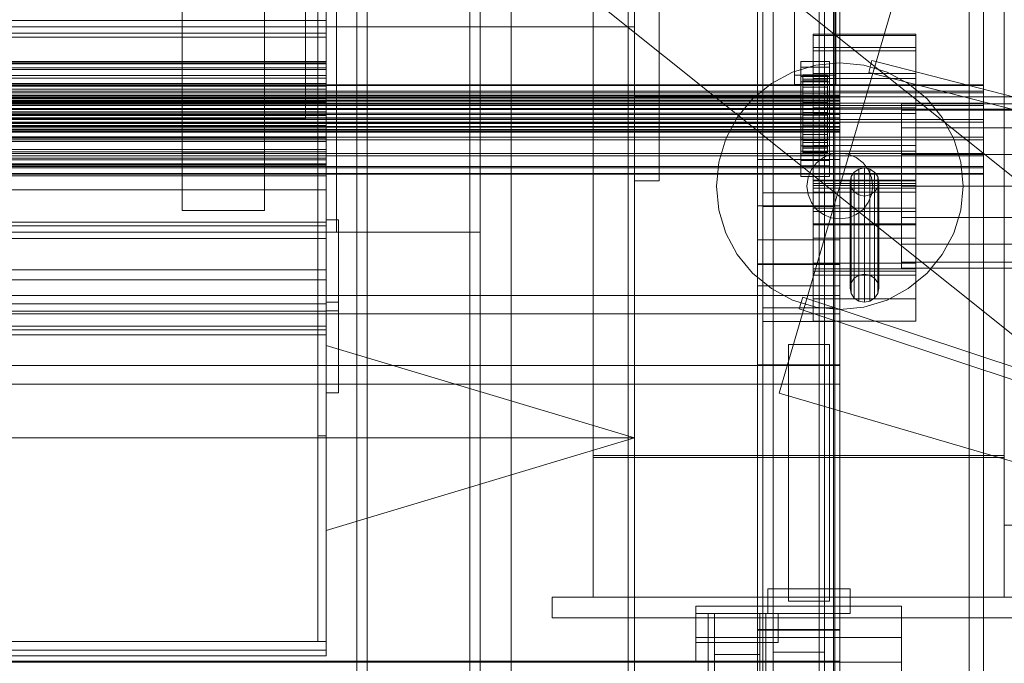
# Model space of a CAD drawing. Header units: millimetres. Extents: x -3490 to 61924, y -72580 to 6847.
# Tile 254 of 256: x 1101 to 1580, y -35410 to -35097. Entities that reach past the tile are written whole.
import ezdxf

# ---------------------------------------------------------------- set-up
doc = ezdxf.new("R2010")
doc.units = ezdxf.units.MM
for name, color, linetype, lineweight in [('COTAS_O', 1, 'Continuous', 0), ('COTAS_P', 1, 'Continuous', 0), ('frontal_C03', 7, 'Continuous', 0), ('frontal_C04', 7, 'Continuous', 0), ('frontal_secador', 7, 'Continuous', 0), ('frontal_tolva', 7, 'Continuous', 0)]:
    doc.layers.add(name, color=color, linetype=linetype, lineweight=lineweight)
doc.dimstyles.new('R19_100', dxfattribs={"dimtxt": 250, "dimasz": 150, "dimexe": 150, "dimexo": 80, "dimgap": 100, "dimtad": 1, "dimtih": 1, "dimtoh": 1, "dimdsep": 46, "dimcen": 0.09, "dimadec": 0, "dimazin": 0, "dimtfac": 1, "dimtdec": 4, "dimtofl": 0, "dimtmove": 0, "dimatfit": 3, "dimfxl": 1, "dimtolj": 1, "dimtzin": 0, "dimarcsym": 0})

# ---------------------------------------------------------------- blocks, each defined once
blk = doc.blocks.new('DIM_R29_52')
at = {"layer": 'COTAS_P'}
for p, q in [((-1750, -34600), (-1600, -34555)), ((2600, -34600), (2450, -34555)), ((-1750, -35500), (-1750, -34600)), ((-1750, -34600), (2600, -34600)), ((-1750, -34600), (-1600, -34645)), ((2600, -34600), (2450, -34645)), ((2600, -35500), (2600, -34600))]:
    blk.add_line(p, q, dxfattribs=at)
blk.add_text('4350 P', height=250, dxfattribs=at).set_placement((425, -34500))
blk = doc.blocks.new('DIM_R29_65')
at = {"layer": 'COTAS_O'}
for p, q in [((-1400, -35300), (-1250, -35255)), ((1400, -35300), (1250, -35255)), ((-1400, -36000), (-1400, -35300)), ((-1400, -35300), (1400, -35300)), ((-1400, -35300), (-1250, -35345)), ((1400, -35300), (1250, -35345)), ((1400, -36000), (1400, -35300))]:
    blk.add_line(p, q, dxfattribs=at)
blk.add_text('2800 O', height=250, dxfattribs=at).set_placement((0, -35200))

msp = doc.modelspace()

# ---------------------------------------------------------------- linework, layer by layer
at = {"layer": 'frontal_C03'}
for p, q in [((1490, -35975), (1490, -32996.942)), ((1497, -35975), (1497, -32996.942)), ((1563, -35975), (1563, -32996.942)), ((1570, -35975), (1570, -32996.942)), ((1490, -35975), (1490, -33266.434)), ((1497, -35975), (1497, -33266.434)), ((1563, -35975), (1563, -33266.434)), ((1570, -35975), (1570, -33266.434)), ((1490, -35975), (1490, -33805.417)), ((1497, -35975), (1497, -33805.417)), ((1563, -35975), (1563, -33805.417)), ((1570, -35975), (1570, -33805.417)), ((1490, -35975), (1490, -34411.773)), ((1497, -35975), (1497, -34411.773)), ((1563, -35975), (1563, -34411.773)), ((1570, -35975), (1570, -34411.773)), ((1460, -35164.617), (1460, -34895.125)), ((1500, -34895.125), (1500, -35164.617)), ((1467.5, -35404.303), (1467.5, -34900.942)), ((1492.5, -34900.942), (1492.5, -35404.303)), ((1462.5, -35236.714), (1462.5, -34911.246)), ((1497.5, -34911.246), (1497.5, -35236.714)), ((1462.5, -35243.452), (1462.5, -34917.983)), ((1497.5, -35243.452), (1497.5, -34917.983)), ((1467.5, -35431.648), (1467.5, -34928.287)), ((1492.5, -35431.648), (1492.5, -34928.287)), ((1460, -35203.595), (1460, -34934.104)), ((1500, -35203.595), (1500, -34934.104)), ((1460, -35215.722), (1460, -34946.23)), ((1500, -34946.23), (1500, -35215.722)), ((1460, -35264.444), (1460, -34994.953)), ((1500, -35264.444), (1500, -34994.953)), ((1490, -35975), (1490, -35018.129)), ((1497, -35975), (1497, -35018.129)), ((1563, -35975), (1563, -35018.129)), ((1570, -35975), (1570, -35018.129)), ((1478, -35123.512), (1478, -35062.706)), ((1498, -35062.706), (1498, -35123.512)), ((1478, -35067.197), (1478, -35128.003)), ((1498, -35128.003), (1498, -35067.197)), ((1250, -35096.975), (1250, -35076.838)), ((1250, -35081.828), (1250, -35103.087)), ((1250, -35096.975), (-1250, -35096.975)), ((1250, -35120.726), (1250, -35096.975)), ((1250, -35103.087), (-1250, -35103.087)), ((1250, -35103.087), (1250, -35127.542)), ((1487, -35110.151), (1487, -35103.648)), ((1487, -35103.648), (1487, -35104.201)), ((1537, -35103.648), (1487, -35103.648)), ((1487, -35104.201), (1487, -35111.726)), ((1537, -35104.201), (1487, -35104.201)), ((1537, -35104.201), (1537, -35103.648)), ((1537, -35103.648), (1537, -35110.151)), ((1537, -35111.726), (1537, -35104.201)), ((1487, -35122.722), (1487, -35110.151)), ((1537, -35110.151), (1487, -35110.151)), ((1537, -35110.151), (1537, -35122.722)), ((1487, -35111.726), (1487, -35125.078)), ((1537, -35111.726), (1487, -35111.726)), ((1537, -35125.078), (1537, -35111.726)), ((-1250, -35116.939), (1250, -35116.939)), ((-1250, -35117.572), (1250, -35117.572)), ((-1250, -35118.036), (1250, -35118.036)), ((-1250, -35119.892), (1250, -35119.892)), ((1250, -35118.036), (1250, -35116.939)), ((1250, -35116.939), (1250, -35117.572)), ((1250, -35117.572), (1250, -35119.892)), ((1250, -35120.788), (1250, -35118.036)), ((1250, -35119.892), (1250, -35123.74)), ((1481, -35119.614), (1481, -35116.919)), ((1481, -35116.919), (1495, -35116.919)), ((1481, -35157.846), (1481, -35116.919)), ((1495, -35119.614), (1481, -35119.614)), ((1481, -35119.614), (1481, -35160.541)), ((1495, -35116.919), (1495, -35119.614)), ((1495, -35116.919), (1495, -35157.846)), ((1495, -35160.541), (1495, -35119.614)), ((1250, -35120.726), (-1250, -35120.726)), ((-1250, -35120.788), (1250, -35120.788)), ((-1250, -35123.74), (1250, -35123.74)), ((-1250, -35125.008), (1250, -35125.008)), ((1250, -35146.472), (1250, -35120.726)), ((1250, -35125.008), (1250, -35120.788)), ((1250, -35123.74), (1250, -35128.855)), ((1250, -35130.407), (1250, -35125.008)), ((1498, -35123.512), (1478, -35123.512)), ((1478, -35123.512), (1478, -35128.003)), ((1481, -35126.8), (1481, -35124.106)), ((1481, -35124.106), (1495, -35124.106)), ((1481, -35165.033), (1481, -35124.106)), ((1482, -35133.329), (1482, -35123.335)), ((1482, -35123.335), (1482, -35124.156)), ((1482, -35123.335), (1494, -35123.335)), ((1482, -35123.809), (1482, -35123.335)), ((1482, -35133.553), (1482, -35123.809)), ((1482, -35123.809), (1494, -35123.809)), ((1482, -35125.544), (1482, -35123.809)), ((1482, -35133.718), (1482, -35124.156)), ((1482, -35124.156), (1482, -35126.214)), ((1482, -35124.156), (1494, -35124.156)), ((1487, -35139.445), (1487, -35122.722)), ((1537, -35122.722), (1487, -35122.722)), ((1487, -35125.078), (1487, -35142.225)), ((1537, -35125.078), (1487, -35125.078)), ((1494, -35124.156), (1494, -35123.335)), ((1494, -35123.335), (1494, -35133.329)), ((1494, -35123.335), (1494, -35123.809)), ((1494, -35123.809), (1494, -35133.553)), ((1494, -35123.809), (1494, -35125.544)), ((1494, -35126.214), (1494, -35124.156)), ((1494, -35124.156), (1494, -35133.718)), ((1495, -35124.106), (1495, -35126.8)), ((1495, -35124.106), (1495, -35165.033)), ((1498, -35128.003), (1498, -35123.512)), ((1537, -35122.722), (1537, -35139.445)), ((1537, -35142.225), (1537, -35125.078)), ((1570, -35128.303), (-1570, -35128.303)), ((1570, -35128.562), (-1570, -35128.562)), ((-1250, -35127.542), (1250, -35127.542)), ((-1250, -35128.855), (1250, -35128.855)), ((1250, -35127.542), (1250, -35153.528)), ((1250, -35128.855), (1250, -35134.888)), ((1478, -35128.003), (1498, -35128.003)), ((1495, -35126.8), (1481, -35126.8)), ((1481, -35126.8), (1481, -35167.728)), ((1482, -35134.375), (1482, -35125.544)), ((1482, -35125.544), (1494, -35125.544)), ((1482, -35128.423), (1482, -35125.544)), ((1482, -35134.693), (1482, -35126.214)), ((1482, -35126.214), (1482, -35129.371)), ((1482, -35126.214), (1494, -35126.214)), ((1482, -35135.739), (1482, -35128.423)), ((1482, -35128.423), (1494, -35128.423)), ((1482, -35132.249), (1482, -35128.423)), ((1482, -35136.188), (1482, -35129.371)), ((1482, -35129.371), (1482, -35133.41)), ((1482, -35129.371), (1494, -35129.371)), ((1494, -35125.544), (1494, -35134.375)), ((1494, -35125.544), (1494, -35128.423)), ((1494, -35129.371), (1494, -35126.214)), ((1494, -35126.214), (1494, -35134.693)), ((1494, -35128.423), (1494, -35135.739)), ((1494, -35128.423), (1494, -35132.249)), ((1494, -35133.41), (1494, -35129.371)), ((1494, -35129.371), (1494, -35136.188)), ((1495, -35167.728), (1495, -35126.8)), ((1570, -35128.562), (1570, -35128.303)), ((1570, -35128.303), (1570, -35131.347)), ((1570, -35132.085), (1570, -35128.562)), ((1570, -35131.347), (-1570, -35131.347)), ((1570, -35132.085), (-1570, -35132.085)), ((-1500, -35133.329), (1500, -35133.329)), ((-1500, -35133.553), (1500, -35133.553)), ((-1500, -35133.718), (1500, -35133.718)), ((-1500, -35134.375), (1500, -35134.375)), ((-1500, -35134.693), (1500, -35134.693)), ((-1250, -35130.407), (1250, -35130.407)), ((-1250, -35134.888), (1250, -35134.888)), ((1250, -35136.619), (1250, -35130.407)), ((1250, -35134.888), (1250, -35141.427)), ((1482, -35137.551), (1482, -35132.249)), ((1482, -35132.249), (1494, -35132.249)), ((1482, -35136.761), (1482, -35132.249)), ((1482, -35133.718), (1482, -35133.329)), ((1494, -35133.329), (1482, -35133.329)), ((1482, -35133.329), (1482, -35133.553)), ((1482, -35138.101), (1482, -35133.41)), ((1482, -35133.41), (1482, -35138.056)), ((1482, -35133.41), (1494, -35133.41)), ((1494, -35133.553), (1482, -35133.553)), ((1482, -35133.553), (1482, -35134.375)), ((1482, -35134.693), (1482, -35133.718)), ((1494, -35133.718), (1482, -35133.718)), ((1494, -35134.375), (1482, -35134.375)), ((1482, -35134.375), (1482, -35135.739)), ((1482, -35136.188), (1482, -35134.693)), ((1494, -35134.693), (1482, -35134.693)), ((1494, -35132.249), (1494, -35137.551)), ((1494, -35132.249), (1494, -35136.761)), ((1494, -35133.329), (1494, -35133.718)), ((1494, -35133.553), (1494, -35133.329)), ((1494, -35138.056), (1494, -35133.41)), ((1494, -35133.41), (1494, -35138.101)), ((1494, -35134.375), (1494, -35133.553)), ((1494, -35133.718), (1494, -35134.693)), ((1494, -35135.739), (1494, -35134.375)), ((1494, -35134.693), (1494, -35136.188)), ((1500, -35133.718), (1500, -35133.329)), ((1500, -35133.329), (1500, -35133.553)), ((1500, -35133.553), (1500, -35134.375)), ((1500, -35134.693), (1500, -35133.718)), ((1500, -35134.375), (1500, -35135.739)), ((1500, -35136.188), (1500, -35134.693)), ((1570, -35131.347), (1570, -35137.231)), ((1570, -35138.335), (1570, -35132.085)), ((1570, -35137.231), (-1570, -35137.231)), ((1570, -35138.335), (-1570, -35138.335)), ((-1500, -35135.739), (1500, -35135.739)), ((-1500, -35136.188), (1500, -35136.188)), ((-1500, -35137.551), (1500, -35137.551)), ((-1500, -35138.101), (1500, -35138.101)), ((-1500, -35139.689), (1500, -35139.689)), ((1250, -35136.619), (-1250, -35136.619)), ((1250, -35143.22), (1250, -35136.619)), ((1494, -35135.739), (1482, -35135.739)), ((1482, -35135.739), (1482, -35137.551)), ((1482, -35138.101), (1482, -35136.188)), ((1494, -35136.188), (1482, -35136.188)), ((1482, -35139.689), (1482, -35136.761)), ((1482, -35136.761), (1494, -35136.761)), ((1482, -35141.653), (1482, -35136.761)), ((1494, -35137.551), (1482, -35137.551)), ((1482, -35137.551), (1482, -35139.689)), ((1482, -35138.056), (1482, -35140.302)), ((1494, -35138.056), (1482, -35138.056)), ((1482, -35138.056), (1482, -35142.994)), ((1482, -35140.302), (1482, -35138.101)), ((1494, -35138.101), (1482, -35138.101)), ((1494, -35139.689), (1482, -35139.689)), ((1482, -35139.689), (1482, -35142.006)), ((1487, -35157.775), (1487, -35139.445)), ((1487, -35139.445), (1537, -35139.445)), ((1494, -35137.551), (1494, -35135.739)), ((1494, -35136.188), (1494, -35138.101)), ((1494, -35136.761), (1494, -35139.689)), ((1494, -35136.761), (1494, -35141.653)), ((1494, -35139.689), (1494, -35137.551)), ((1494, -35140.302), (1494, -35138.056)), ((1494, -35142.994), (1494, -35138.056)), ((1494, -35138.101), (1494, -35140.302)), ((1494, -35142.006), (1494, -35139.689)), ((1500, -35135.739), (1500, -35137.551)), ((1500, -35138.101), (1500, -35136.188)), ((1500, -35137.551), (1500, -35139.689)), ((1500, -35140.302), (1500, -35138.101)), ((1500, -35139.689), (1500, -35142.006)), ((1537, -35139.445), (1537, -35157.775)), ((1570, -35137.231), (1570, -35145.059)), ((1570, -35146.361), (1570, -35138.335)), ((1500, -35140.302), (-1500, -35140.302)), ((-1500, -35142.006), (1500, -35142.006)), ((-1500, -35142.641), (1500, -35142.641)), ((-1500, -35144.345), (1500, -35144.345)), ((-1250, -35141.427), (1250, -35141.427)), ((-1250, -35143.22), (1250, -35143.22)), ((1250, -35141.427), (1250, -35148.028)), ((1250, -35149.759), (1250, -35143.22)), ((1482, -35140.302), (1494, -35140.302)), ((1482, -35142.641), (1482, -35140.302)), ((1482, -35142.006), (1482, -35141.653)), ((1482, -35141.653), (1494, -35141.653)), ((1482, -35146.59), (1482, -35141.653)), ((1494, -35142.006), (1482, -35142.006)), ((1482, -35142.006), (1482, -35144.345)), ((1482, -35144.958), (1482, -35142.641)), ((1482, -35142.641), (1482, -35142.994)), ((1494, -35142.641), (1482, -35142.641)), ((1482, -35142.994), (1482, -35147.885)), ((1482, -35142.994), (1494, -35142.994)), ((1482, -35144.345), (1482, -35146.59)), ((1494, -35144.345), (1482, -35144.345)), ((1482, -35144.345), (1482, -35146.546)), ((1487, -35142.225), (1487, -35160.555)), ((1537, -35142.225), (1487, -35142.225)), ((1494, -35140.302), (1494, -35142.641)), ((1494, -35141.653), (1494, -35142.006)), ((1494, -35141.653), (1494, -35146.59)), ((1494, -35144.345), (1494, -35142.006)), ((1494, -35142.994), (1494, -35142.641)), ((1494, -35142.641), (1494, -35144.958)), ((1494, -35147.885), (1494, -35142.994)), ((1494, -35146.59), (1494, -35144.345)), ((1494, -35146.546), (1494, -35144.345)), ((1500, -35142.641), (1500, -35140.302)), ((1500, -35142.006), (1500, -35144.345)), ((1500, -35144.958), (1500, -35142.641)), ((1500, -35144.345), (1500, -35146.546)), ((1537, -35160.555), (1537, -35142.225)), ((-1570, -35145.059), (1570, -35145.059)), ((1570, -35146.361), (-1570, -35146.361)), ((-1500, -35144.958), (1500, -35144.958)), ((-1500, -35146.546), (1500, -35146.546)), ((-1500, -35147.096), (1500, -35147.096)), ((-1500, -35148.459), (1500, -35148.459)), ((-1500, -35148.908), (1500, -35148.908)), ((1250, -35146.472), (-1250, -35146.472)), ((-1250, -35148.028), (1250, -35148.028)), ((1250, -35172.458), (1250, -35146.472)), ((1250, -35148.028), (1250, -35154.239)), ((1482, -35147.096), (1482, -35144.958)), ((1482, -35144.958), (1482, -35147.885)), ((1494, -35144.958), (1482, -35144.958)), ((1482, -35146.546), (1482, -35151.237)), ((1494, -35146.546), (1482, -35146.546)), ((1482, -35146.546), (1482, -35148.459)), ((1482, -35146.59), (1494, -35146.59)), ((1482, -35151.237), (1482, -35146.59)), ((1482, -35148.908), (1482, -35147.096)), ((1482, -35147.096), (1482, -35152.398)), ((1494, -35147.096), (1482, -35147.096)), ((1482, -35147.885), (1482, -35152.398)), ((1482, -35147.885), (1494, -35147.885)), ((1482, -35148.459), (1482, -35155.276)), ((1494, -35148.459), (1482, -35148.459)), ((1482, -35148.459), (1482, -35149.954)), ((1482, -35150.272), (1482, -35148.908)), ((1482, -35148.908), (1482, -35156.224)), ((1494, -35148.908), (1482, -35148.908)), ((1494, -35147.885), (1494, -35144.958)), ((1494, -35144.958), (1494, -35147.096)), ((1494, -35151.237), (1494, -35146.546)), ((1494, -35148.459), (1494, -35146.546)), ((1494, -35146.59), (1494, -35151.237)), ((1494, -35152.398), (1494, -35147.096)), ((1494, -35147.096), (1494, -35148.908)), ((1494, -35152.398), (1494, -35147.885)), ((1494, -35155.276), (1494, -35148.459)), ((1494, -35149.954), (1494, -35148.459)), ((1494, -35156.224), (1494, -35148.908)), ((1494, -35148.908), (1494, -35150.272)), ((1500, -35147.096), (1500, -35144.958)), ((1500, -35146.546), (1500, -35148.459)), ((1500, -35148.908), (1500, -35147.096)), ((1500, -35148.459), (1500, -35149.954)), ((1500, -35150.272), (1500, -35148.908)), ((1570, -35145.059), (1570, -35153.639)), ((1570, -35154.941), (1570, -35146.361)), ((1570, -35153.639), (-1570, -35153.639)), ((-1500, -35149.954), (1500, -35149.954)), ((-1500, -35150.272), (1500, -35150.272)), ((-1500, -35150.929), (1500, -35150.929)), ((-1500, -35151.093), (1500, -35151.093)), ((-1500, -35151.318), (1500, -35151.318)), ((-1250, -35149.759), (1250, -35149.759)), ((1250, -35153.528), (-1250, -35153.528)), ((1250, -35155.792), (1250, -35149.759)), ((1250, -35153.528), (1250, -35179.274)), ((1482, -35149.954), (1482, -35158.432)), ((1494, -35149.954), (1482, -35149.954)), ((1482, -35149.954), (1482, -35150.929)), ((1482, -35151.093), (1482, -35150.272)), ((1482, -35150.272), (1482, -35159.103)), ((1494, -35150.272), (1482, -35150.272)), ((1482, -35150.929), (1482, -35160.491)), ((1494, -35150.929), (1482, -35150.929)), ((1482, -35150.929), (1482, -35151.318)), ((1482, -35151.318), (1482, -35151.093)), ((1482, -35151.093), (1482, -35160.838)), ((1494, -35151.093), (1482, -35151.093)), ((1482, -35151.237), (1494, -35151.237)), ((1482, -35155.276), (1482, -35151.237)), ((1482, -35151.318), (1482, -35161.312)), ((1494, -35151.318), (1482, -35151.318)), ((1482, -35152.398), (1482, -35156.224)), ((1482, -35152.398), (1494, -35152.398)), ((1494, -35158.432), (1494, -35149.954)), ((1494, -35150.929), (1494, -35149.954)), ((1494, -35159.103), (1494, -35150.272)), ((1494, -35150.272), (1494, -35151.093)), ((1494, -35160.491), (1494, -35150.929)), ((1494, -35151.318), (1494, -35150.929)), ((1494, -35160.838), (1494, -35151.093)), ((1494, -35151.093), (1494, -35151.318)), ((1494, -35151.237), (1494, -35155.276)), ((1494, -35161.312), (1494, -35151.318)), ((1494, -35156.224), (1494, -35152.398)), ((1500, -35149.954), (1500, -35150.929)), ((1500, -35151.093), (1500, -35150.272)), ((1500, -35150.929), (1500, -35151.318)), ((1500, -35151.318), (1500, -35151.093)), ((1570, -35153.639), (1570, -35161.665)), ((1570, -35154.941), (-1570, -35154.941)), ((-1250, -35154.239), (1250, -35154.239)), ((-1250, -35155.792), (1250, -35155.792)), ((1250, -35154.239), (1250, -35159.639)), ((1250, -35160.906), (1250, -35155.792)), ((1481, -35165.029), (1481, -35154.698)), ((1481, -35154.698), (1495, -35154.698)), ((1481, -35162.494), (1481, -35154.698)), ((1495, -35157.846), (1481, -35157.846)), ((1481, -35157.846), (1481, -35160.541)), ((1482, -35155.276), (1494, -35155.276)), ((1482, -35158.432), (1482, -35155.276)), ((1482, -35156.224), (1482, -35159.103)), ((1482, -35156.224), (1494, -35156.224)), ((1482, -35158.432), (1494, -35158.432)), ((1482, -35160.491), (1482, -35158.432)), ((1487, -35174.922), (1487, -35157.775)), ((1537, -35157.775), (1487, -35157.775)), ((1494, -35155.276), (1494, -35158.432)), ((1494, -35159.103), (1494, -35156.224)), ((1494, -35158.432), (1494, -35160.491)), ((1495, -35154.698), (1495, -35165.029)), ((1495, -35154.698), (1495, -35162.494)), ((1495, -35160.541), (1495, -35157.846)), ((1537, -35157.775), (1537, -35174.922)), ((1570, -35162.769), (1570, -35154.941)), ((1570, -35161.665), (-1570, -35161.665)), ((1570, -35162.769), (-1570, -35162.769)), ((-1250, -35159.639), (1250, -35159.639)), ((-1250, -35160.906), (1250, -35160.906)), ((1250, -35159.639), (1250, -35163.859)), ((1250, -35164.755), (1250, -35160.906)), ((1481, -35160.541), (1495, -35160.541)), ((1495, -35162.494), (1481, -35162.494)), ((1481, -35162.494), (1481, -35172.824)), ((1482, -35159.103), (1482, -35160.838)), ((1482, -35159.103), (1494, -35159.103)), ((1482, -35160.491), (1494, -35160.491)), ((1482, -35161.312), (1482, -35160.491)), ((1482, -35160.838), (1482, -35161.312)), ((1482, -35160.838), (1494, -35160.838)), ((1482, -35161.312), (1494, -35161.312)), ((1487, -35160.555), (1487, -35177.278)), ((1537, -35160.555), (1487, -35160.555)), ((1487, -35217.792), (1487, -35161.648)), ((1487, -35161.648), (1537, -35161.648)), ((1487, -35176.265), (1487, -35161.648)), ((1494, -35160.838), (1494, -35159.103)), ((1494, -35160.491), (1494, -35161.312)), ((1494, -35161.312), (1494, -35160.838)), ((1495, -35172.824), (1495, -35162.494)), ((1537, -35177.278), (1537, -35160.555)), ((1537, -35161.648), (1537, -35217.792)), ((1537, -35161.648), (1537, -35176.265)), ((1570, -35161.665), (1570, -35167.915)), ((1570, -35168.653), (1570, -35162.769)), ((1570, -35167.915), (-1570, -35167.915)), ((-1250, -35163.859), (1250, -35163.859)), ((-1250, -35164.755), (1250, -35164.755)), ((-1250, -35166.611), (1250, -35166.611)), ((-1250, -35167.075), (1250, -35167.075)), ((-1250, -35167.708), (1250, -35167.708)), ((1250, -35163.859), (1250, -35166.611)), ((1250, -35167.075), (1250, -35164.755)), ((1250, -35166.611), (1250, -35167.708)), ((1250, -35167.708), (1250, -35167.075)), ((1460, -35203.595), (1460, -35164.617)), ((1460, -35164.617), (1500, -35164.617)), ((1460, -35187.074), (1460, -35164.617)), ((1481, -35165.029), (1481, -35172.824)), ((1495, -35165.033), (1481, -35165.033)), ((1481, -35165.033), (1481, -35167.728)), ((1481, -35167.728), (1495, -35167.728)), ((1495, -35172.824), (1495, -35165.029)), ((1495, -35167.728), (1495, -35165.033)), ((1500, -35164.617), (1500, -35203.595)), ((1500, -35164.617), (1500, -35187.074)), ((1570, -35167.915), (1570, -35171.438)), ((1570, -35168.653), (-1570, -35168.653)), ((1570, -35171.438), (-1570, -35171.438)), ((1570, -35171.697), (-1570, -35171.697)), ((1250, -35172.458), (-1250, -35172.458)), ((1250, -35196.913), (1250, -35172.458)), ((1481, -35172.824), (1495, -35172.824)), ((1505.533, -35172.893), (1505, -35175.504)), ((1507.05, -35170.68), (1505.533, -35172.893)), ((1505.533, -35224.546), (1505.533, -35172.893)), ((1509.321, -35169.202), (1507.05, -35170.68)), ((1507.05, -35222.333), (1507.05, -35170.68)), ((1512, -35168.682), (1509.321, -35169.202)), ((1509.321, -35220.854), (1509.321, -35169.202)), ((1514.679, -35169.202), (1512, -35168.682)), ((1512, -35220.335), (1512, -35168.682)), ((1516.95, -35170.68), (1514.679, -35169.202)), ((1514.679, -35220.854), (1514.679, -35169.202)), ((1518.467, -35172.893), (1516.95, -35170.68)), ((1516.95, -35222.333), (1516.95, -35170.68)), ((1519, -35175.504), (1518.467, -35172.893)), ((1518.467, -35224.546), (1518.467, -35172.893)), ((1570, -35171.697), (1570, -35168.653)), ((1570, -35171.438), (1570, -35171.697)), ((1487, -35215.037), (1487, -35174.613)), ((1487, -35174.613), (1537, -35174.613)), ((1487, -35180.46), (1487, -35174.613)), ((1487, -35188.274), (1487, -35174.922)), ((1537, -35174.922), (1487, -35174.922)), ((1537, -35176.265), (1487, -35176.265)), ((1487, -35176.265), (1487, -35232.409)), ((1487, -35177.278), (1487, -35189.849)), ((1537, -35177.278), (1487, -35177.278)), ((1505, -35175.504), (1505.533, -35178.114)), ((1505, -35227.156), (1505, -35175.504)), ((1518.467, -35178.114), (1519, -35175.504)), ((1519, -35175.504), (1519, -35227.156)), ((1537, -35174.613), (1537, -35215.037)), ((1537, -35174.613), (1537, -35180.46)), ((1537, -35174.922), (1537, -35188.274)), ((1537, -35232.409), (1537, -35176.265)), ((1537, -35189.849), (1537, -35177.278)), ((1250, -35179.274), (-1250, -35179.274)), ((1250, -35179.274), (1250, -35203.025)), ((1462.5, -35187.475), (1462.5, -35180.737)), ((1462.5, -35180.737), (1497.5, -35180.737)), ((1462.5, -35414.607), (1462.5, -35180.737)), ((1487, -35218.935), (1487, -35178.511)), ((1487, -35178.511), (1537, -35178.511)), ((1487, -35202.872), (1487, -35178.511)), ((1537, -35180.46), (1487, -35180.46)), ((1487, -35180.46), (1487, -35220.884)), ((1497.5, -35180.737), (1497.5, -35187.475)), ((1497.5, -35180.737), (1497.5, -35414.607)), ((1505.533, -35178.114), (1507.05, -35180.327)), ((1505.533, -35229.767), (1505.533, -35178.114)), ((1507.05, -35180.327), (1509.321, -35181.806)), ((1507.05, -35231.98), (1507.05, -35180.327)), ((1509.321, -35181.806), (1512, -35182.325)), ((1509.321, -35233.458), (1509.321, -35181.806)), ((1512, -35182.325), (1514.679, -35181.806)), ((1512, -35233.977), (1512, -35182.325)), ((1514.679, -35181.806), (1516.95, -35180.327)), ((1514.679, -35233.458), (1514.679, -35181.806)), ((1516.95, -35180.327), (1518.467, -35178.114)), ((1516.95, -35231.98), (1516.95, -35180.327)), ((1518.467, -35229.767), (1518.467, -35178.114)), ((1537, -35178.511), (1537, -35218.935)), ((1537, -35178.511), (1537, -35202.872)), ((1537, -35220.884), (1537, -35180.46)), ((1460, -35226.053), (1460, -35187.074)), ((1460, -35187.074), (1500, -35187.074)), ((1497.5, -35187.475), (1462.5, -35187.475)), ((1462.5, -35421.344), (1462.5, -35187.475)), ((1497.5, -35421.344), (1497.5, -35187.475)), ((1500, -35187.074), (1500, -35226.053)), ((1487, -35195.799), (1487, -35188.274)), ((1537, -35188.274), (1487, -35188.274)), ((1487, -35189.849), (1487, -35196.352)), ((1537, -35189.849), (1487, -35189.849)), ((1537, -35188.274), (1537, -35195.799)), ((1537, -35196.352), (1537, -35189.849)), ((1250, -35196.913), (-1250, -35196.913)), ((1250, -35218.172), (1250, -35196.913)), ((1487, -35196.352), (1487, -35195.799)), ((1537, -35195.799), (1487, -35195.799)), ((1537, -35196.352), (1487, -35196.352)), ((1537, -35195.799), (1537, -35196.352)), ((1250, -35203.025), (-1250, -35203.025)), ((1250, -35203.025), (1250, -35223.162)), ((1500, -35203.595), (1460, -35203.595)), ((1460, -35226.053), (1460, -35203.595)), ((1537, -35202.872), (1487, -35202.872)), ((1487, -35202.872), (1487, -35243.296)), ((1500, -35226.053), (1500, -35203.595)), ((1537, -35243.296), (1537, -35202.872)), ((1500, -35215.357), (1460, -35215.357)), ((1460, -35215.357), (1460, -35264.808)), ((1460, -35393.25), (1460, -35215.357)), ((1460, -35264.444), (1460, -35215.722)), ((1460, -35215.722), (1500, -35215.722)), ((1537, -35215.037), (1487, -35215.037)), ((1487, -35215.037), (1487, -35220.884)), ((1500, -35264.808), (1500, -35215.357)), ((1500, -35215.357), (1500, -35393.25)), ((1500, -35215.722), (1500, -35264.444)), ((1537, -35220.884), (1537, -35215.037)), ((1250, -35218.172), (-1250, -35218.172)), ((1250, -35234.784), (1250, -35218.172)), ((1537, -35217.792), (1487, -35217.792)), ((1487, -35217.792), (1487, -35232.409)), ((1537, -35218.935), (1487, -35218.935)), ((1487, -35218.935), (1487, -35243.296)), ((1487, -35220.884), (1537, -35220.884)), ((1507.05, -35222.333), (1509.321, -35220.854)), ((1509.321, -35220.854), (1512, -35220.335)), ((1512, -35220.335), (1514.679, -35220.854)), ((1514.679, -35220.854), (1516.95, -35222.333)), ((1537, -35232.409), (1537, -35217.792)), ((1537, -35243.296), (1537, -35218.935)), ((1250, -35223.162), (-1250, -35223.162)), ((1250, -35223.162), (1250, -35238.313)), ((1505, -35227.156), (1505.533, -35224.546)), ((1505.533, -35224.546), (1507.05, -35222.333)), ((1516.95, -35222.333), (1518.467, -35224.546)), ((1518.467, -35224.546), (1519, -35227.156)), ((-1500, -35230.719), (1500, -35230.719)), ((1500, -35226.053), (1460, -35226.053)), ((1500, -35230.719), (1500, -35239.702)), ((1500, -35230.719), (1500, -35264.825)), ((1505.533, -35229.767), (1505, -35227.156)), ((1507.05, -35231.98), (1505.533, -35229.767)), ((1518.467, -35229.767), (1516.95, -35231.98)), ((1519, -35227.156), (1518.467, -35229.767)), ((1250, -35234.784), (-1250, -35234.784)), ((1250, -35245.619), (1250, -35234.784)), ((1487, -35232.409), (1537, -35232.409)), ((1509.321, -35233.458), (1507.05, -35231.98)), ((1512, -35233.977), (1509.321, -35233.458)), ((1514.679, -35233.458), (1512, -35233.977)), ((1516.95, -35231.98), (1514.679, -35233.458)), ((1500, -35239.702), (-1500, -35239.702)), ((1250, -35238.313), (-1250, -35238.313)), ((1250, -35238.313), (1250, -35247.446)), ((1497.5, -35236.714), (1462.5, -35236.714)), ((1462.5, -35236.714), (1462.5, -35243.452)), ((1497.5, -35243.452), (1497.5, -35236.714)), ((1500, -35273.808), (1500, -35239.702)), ((1462.5, -35243.452), (1497.5, -35243.452)), ((1487, -35243.296), (1537, -35243.296)), ((1250, -35245.619), (-1250, -35245.619)), ((1250, -35247.446), (-1250, -35247.446)), ((1250, -35249.938), (1250, -35245.619)), ((1250, -35247.446), (1250, -35249.938)), ((1250, -35249.938), (-1250, -35249.938)), ((1500, -35264.825), (-1500, -35264.825)), ((1500, -35264.444), (1460, -35264.444)), ((1460, -35264.808), (1500, -35264.808)), ((1460, -35442.701), (1460, -35264.808)), ((1500, -35442.701), (1500, -35264.808)), ((1500, -35273.808), (1500, -35264.825)), ((-1500, -35273.808), (1500, -35273.808)), ((1430, -35397.158), (1430, -35381.945)), ((1430, -35381.945), (1530, -35381.945)), ((1430, -35409.158), (1430, -35381.945)), ((1530, -35381.945), (1530, -35397.158)), ((1530, -35381.945), (1530, -35409.158)), ((1460, -35442.701), (1460, -35393.25)), ((1460, -35393.25), (1500, -35393.25)), ((1500, -35393.614), (1460, -35393.614)), ((1460, -35393.614), (1460, -35442.337)), ((1460, -35416.072), (1460, -35393.614)), ((1500, -35393.25), (1500, -35442.701)), ((1500, -35442.337), (1500, -35393.614)), ((1500, -35393.614), (1500, -35416.072)), ((1530, -35397.158), (1430, -35397.158)), ((1430, -35397.158), (1430, -35409.158)), ((1530, -35409.158), (1530, -35397.158)), ((1467.5, -35431.648), (1467.5, -35404.303)), ((1467.5, -35404.303), (1492.5, -35404.303)), ((1492.5, -35404.303), (1492.5, -35431.648)), ((1530, -35409.158), (-1530, -35409.158)), ((-1500, -35408.612), (1500, -35408.612)), ((1430, -35409.158), (1530, -35409.158)), ((1500, -35408.612), (1500, -35417.595)), ((1500, -35408.612), (1500, -35442.718)), ((1530, -35409.158), (1530, -35414.158))]:
    msp.add_line(p, q, dxfattribs=at)
at = {"layer": 'frontal_C04'}
for p, q in [((1380, -35309.5), (1380, -35045.5)), ((1580, -35045.5), (1580, -35309.5)), ((1529.541, -35076.741), (1470.459, -35278.259)), ((1488.295, -35118.653), (1477.039, -35122.067)), ((1500, -35117.5), (1488.295, -35118.653)), ((1511.705, -35118.653), (1500, -35117.5)), ((1522.961, -35122.067), (1511.705, -35118.653)), ((1515.604, -35116.463), (1514.118, -35122.276)), ((2625.511, -35400.209), (1515.604, -35116.463)), ((1477.039, -35122.067), (1466.666, -35127.612)), ((2624.025, -35406.022), (1514.118, -35122.276)), ((1533.334, -35127.612), (1522.961, -35122.067)), ((1466.666, -35127.612), (1457.574, -35135.074)), ((1542.426, -35135.074), (1533.334, -35127.612)), ((1457.574, -35135.074), (1450.112, -35144.166)), ((1530, -35140.545), (1530, -35137.5)), ((1600, -35137.5), (1530, -35137.5)), ((1549.888, -35144.166), (1542.426, -35135.074)), ((1450.112, -35144.166), (1444.567, -35154.539)), ((1530, -35149.216), (1530, -35140.545)), ((1600, -35140.545), (1530, -35140.545)), ((1555.433, -35154.539), (1549.888, -35144.166)), ((1530, -35162.193), (1530, -35149.216)), ((1600, -35149.216), (1530, -35149.216)), ((1444.567, -35154.539), (1441.153, -35165.795)), ((1558.847, -35165.795), (1555.433, -35154.539)), ((1492, -35163.644), (1488.686, -35166.186)), ((1495.859, -35162.045), (1492, -35163.644)), ((1500, -35161.5), (1495.859, -35162.045)), ((1504.141, -35162.045), (1500, -35161.5)), ((1508, -35163.644), (1504.141, -35162.045)), ((1511.314, -35166.186), (1508, -35163.644)), ((1530, -35177.5), (1530, -35162.193)), ((1600, -35162.193), (1530, -35162.193)), ((1441.153, -35165.795), (1440, -35177.5)), ((1488.686, -35166.186), (1486.144, -35169.5)), ((1513.856, -35169.5), (1511.314, -35166.186)), ((1560, -35177.5), (1558.847, -35165.795)), ((1486.144, -35169.5), (1484.545, -35173.359)), ((1515.455, -35173.359), (1513.856, -35169.5)), ((1440, -35177.5), (1441.153, -35189.205)), ((1484.545, -35173.359), (1484, -35177.5)), ((1484, -35177.5), (1484.545, -35181.641)), ((1516, -35177.5), (1515.455, -35173.359)), ((1515.455, -35181.641), (1516, -35177.5)), ((1530, -35177.5), (1530, -35192.807)), ((1530, -35177.5), (1600, -35177.5)), ((1558.847, -35189.205), (1560, -35177.5)), ((1484.545, -35181.641), (1486.144, -35185.5)), ((1513.856, -35185.5), (1515.455, -35181.641)), ((1486.144, -35185.5), (1488.686, -35188.814)), ((1511.314, -35188.814), (1513.856, -35185.5)), ((1441.153, -35189.205), (1444.567, -35200.461)), ((1488.686, -35188.814), (1492, -35191.356)), ((1492, -35191.356), (1495.859, -35192.955)), ((1504.141, -35192.955), (1508, -35191.356)), ((1508, -35191.356), (1511.314, -35188.814)), ((1555.433, -35200.461), (1558.847, -35189.205)), ((1495.859, -35192.955), (1500, -35193.5)), ((1500, -35193.5), (1504.141, -35192.955)), ((1530, -35192.807), (1530, -35205.784)), ((1600, -35192.807), (1530, -35192.807)), ((1444.567, -35200.461), (1450.112, -35210.834)), ((1549.888, -35210.834), (1555.433, -35200.461)), ((1530, -35205.784), (1530, -35214.455)), ((1600, -35205.784), (1530, -35205.784)), ((1450.112, -35210.834), (1457.574, -35219.926)), ((1542.426, -35219.926), (1549.888, -35210.834)), ((1530, -35214.455), (1530, -35217.5)), ((1600, -35214.455), (1530, -35214.455)), ((1457.574, -35219.926), (1466.666, -35227.388)), ((1600, -35217.5), (1530, -35217.5)), ((1533.334, -35227.388), (1542.426, -35219.926)), ((1466.666, -35227.388), (1477.039, -35232.933)), ((1522.961, -35232.933), (1533.334, -35227.388)), ((1477.039, -35232.933), (1488.295, -35236.347)), ((1482.065, -35231.605), (1480.177, -35237.3)), ((2569.479, -35592.073), (1482.065, -35231.605)), ((1511.705, -35236.347), (1522.961, -35232.933)), ((2567.591, -35597.768), (1480.177, -35237.3)), ((1488.295, -35236.347), (1500, -35237.5)), ((1500, -35237.5), (1511.705, -35236.347)), ((1475, -35254.5), (1495, -35254.5)), ((1475, -35379.5), (1475, -35254.5)), ((1495, -35254.5), (1495, -35379.5)), ((2570.459, -35600.759), (1470.459, -35278.259)), ((1380, -35308.5), (1580, -35308.5)), ((1380, -35377.5), (1380, -35308.5)), ((1580, -35309.5), (1380, -35309.5)), ((1580, -35308.5), (1580, -35377.5)), ((1580, -35342.5), (2270, -35342.5)), ((1580, -35377.5), (1580, -35342.5)), ((1465, -35373.5), (1505, -35373.5)), ((1465, -35385.5), (1465, -35373.5)), ((1505, -35373.5), (1505, -35385.5)), ((1360, -35377.5), (2290, -35377.5)), ((1360, -35387.5), (1360, -35377.5)), ((1580, -35377.5), (1380, -35377.5)), ((2270, -35377.5), (1580, -35377.5)), ((1495, -35379.5), (1475, -35379.5)), ((2290, -35387.5), (1360, -35387.5)), ((1430, -35385.5), (1470, -35385.5)), ((1430, -35399.5), (1430, -35385.5)), ((1436, -35385.5), (1464, -35385.5)), ((1436, -35523), (1436, -35385.5)), ((1461, -35385.527), (1439, -35385.527)), ((1439, -35385.527), (1439, -35405.473)), ((1439, -35510.027), (1439, -35385.527)), ((1461, -35405.473), (1461, -35385.527)), ((1461, -35385.527), (1461, -35510.027)), ((1464, -35385.5), (1464, -35523)), ((1505, -35385.5), (1465, -35385.5)), ((1470, -35385.5), (1470, -35399.5)), ((1470, -35399.5), (1430, -35399.5)), ((1439, -35405.473), (1461, -35405.473)), ((1439, -35405.473), (1439, -35529.973)), ((1461, -35405.473), (1461, -35529.973))]:
    msp.add_line(p, q, dxfattribs=at)
at = {"layer": 'frontal_secador'}
for p, q in [((1340, -36000), (1340, -33000)), ((1400, -36000), (1400, -33000)), ((1265, -35980), (1265, -33075)), ((1270, -35980), (1270, -33075)), ((1320, -35980), (1320, -33075)), ((1325, -36000), (1325, -33075)), ((1325, -35980), (1325, -33075)), ((1397, -35940), (1397, -33075)), ((1400, -36000), (1400, -33075)), ((1400, -35940), (1400, -33075)), ((1400, -36000), (1400, -33250)), ((1400, -35140), (1400, -34540)), ((1412, -35140), (1412, -34540)), ((1250, -35200), (1250, -34550)), ((1255, -35200), (1255, -34550)), ((1320, -35200), (1320, -34550)), ((1325, -35200), (1325, -34550)), ((1400, -35134), (1400, -34546)), ((1250, -35100), (1250, -34650)), ((1400, -35100), (1400, -34650)), ((1246, -35299), (1246, -34794)), ((1250, -34794), (1250, -35299)), ((1246, -34894), (1246, -35399)), ((1250, -35399), (1250, -34894)), ((1180, -34901.071), (1180, -35161.071)), ((1220, -35161.071), (1220, -34901.071)), ((1250, -35403.243), (1250, -34902.485)), ((1250, -34908.142), (1250, -35406.071)), ((1180, -35189.355), (1180, -34929.355)), ((1220, -34929.355), (1220, -35189.355)), ((1325, -36000), (1325, -34990)), ((1400, -36000), (1400, -34990)), ((1240, -35139.711), (1240, -35089.711)), ((-1400, -35100), (1400, -35100)), ((-1250, -35100), (1250, -35100)), ((1250, -35100), (1400, -35100)), ((1250, -35105), (1250, -35100)), ((1400, -36000), (1400, -35100)), ((-1250, -35105), (1250, -35105)), ((1250, -35195), (1250, -35105)), ((1400, -35134), (2200, -35134)), ((1400, -35140), (1400, -35134)), ((-1240, -35139.711), (1240, -35139.711)), ((1240, -35144.711), (1240, -35139.711)), ((1400, -35140), (2200, -35140)), ((1400, -35140), (1412, -35140)), ((1400, -35175), (1400, -35140)), ((1412, -35175), (1412, -35140)), ((-1240, -35144.711), (1240, -35144.711)), ((1180, -35161.071), (1220, -35161.071)), ((1180, -35189.355), (1180, -35161.071)), ((1220, -35189.355), (1220, -35161.071)), ((1400, -35175), (1412, -35175)), ((1220, -35189.355), (1180, -35189.355)), ((-1250, -35195), (1250, -35195)), ((1250, -35234), (1250, -35194)), ((1250, -35194), (1250, -35238.142)), ((1256, -35194), (1250, -35194)), ((1250, -35200), (1250, -35195)), ((1256, -35194), (1256, -35234)), ((1256, -35238.142), (1256, -35194)), ((-1250, -35200), (1250, -35200)), ((1250, -35200), (1255, -35200)), ((1255, -35200), (1320, -35200)), ((1320, -35200), (1325, -35200)), ((1250, -35278.142), (1250, -35234)), ((1256, -35234), (1250, -35234)), ((1256, -35234), (1256, -35278.142)), ((1250, -35238.142), (1250, -35278.142)), ((1250, -35238.142), (1256, -35238.142)), ((1256, -35278.142), (1256, -35238.142)), ((1256, -35278.142), (1250, -35278.142)), ((1246, -35399), (1246, -35299)), ((1250, -35299), (1246, -35299)), ((1250, -35299), (1250, -35399)), ((-1250, -35399), (1250, -35399)), ((-1250, -35403.243), (1250, -35403.243)), ((1250, -35399), (1246, -35399)), ((1250, -35403.243), (1250, -35399)), ((1250, -35406.071), (1250, -35403.243)), ((1250, -35406.071), (-1250, -35406.071))]:
    msp.add_line(p, q, dxfattribs=at)
at = {"layer": 'frontal_tolva'}
for p, q in [((1763.733, -35316.567), (716.733, -34479.567)), ((1726.267, -35363.433), (679.267, -34526.433))]:
    msp.add_line(p, q, dxfattribs=at)

# ---------------------------------------------------------------- dimensions: what is measured, and where the dimension line sits
at = {"layer": 'COTAS_O'}
dim = msp.add_aligned_dim(p1=(-1400, -36000), p2=(1400, -36000), distance=700, text='<> O', dimstyle='R19_100', dxfattribs=at)
dim.commit()
dim.dimension.update_dxf_attribs({"geometry": 'DIM_R29_65', "text_midpoint": (0, -35300)})
at = {"layer": 'COTAS_P'}
dim = msp.add_aligned_dim(p1=(-1750, -35500), p2=(2600, -35500), distance=900, text='<> P', dimstyle='R19_100', dxfattribs=at)
dim.commit()
dim.dimension.update_dxf_attribs({"geometry": 'DIM_R29_52', "text_midpoint": (425, -34600)})

doc.saveas('drawing.dxf')
